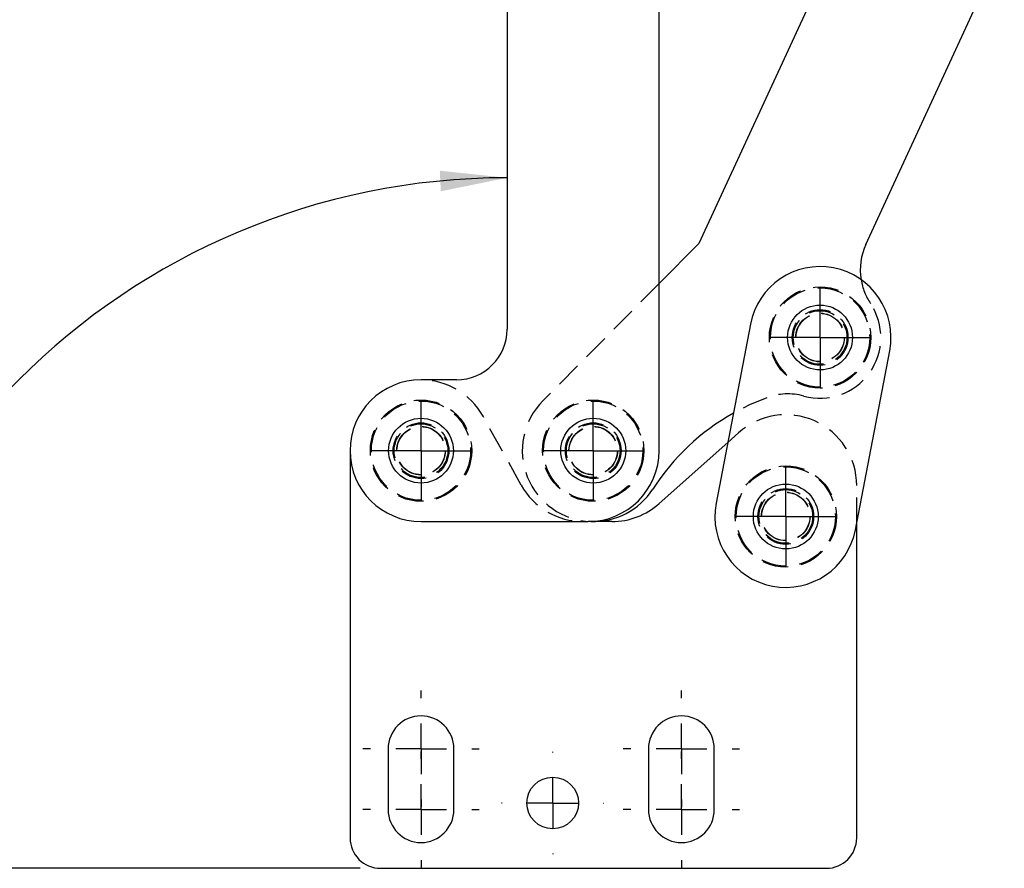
# Model space of a CAD drawing. Extents: x 39 to 393, y 13 to 280.
# Tile 2 of 24: x 95 to 144, y 21 to 63. Entities that reach past the tile are written whole.
import ezdxf

# ---------------------------------------------------------------- set-up
doc = ezdxf.new("R2010")
doc.units = 0
doc.linetypes.add('HIDDEN', pattern=[1.905, 1.27, -0.635])
doc.layers.get('0').update_dxf_attribs({"linetype": 'CONTINUOUS'})
doc.styles.add('SLDTEXTSTYLE0', font='TXT', dxfattribs={"width": 0.75})
doc.dimstyles.new('SLDDIMSTYLE6', dxfattribs={"dimtxt": 3.5, "dimasz": 3.302, "dimexe": 0, "dimexo": 0.0625, "dimgap": 0.875, "dimtad": 1, "dimdec": 4, "dimlfac": 2, "dimzin": 12, "dimtxsty": 'SLDTEXTSTYLE0', "dimsah": 1, "dimcen": 0.09, "dimazin": 3, "dimtfac": 1, "dimtofl": 0, "dimtmove": 0, "dimatfit": 3, "dimtolj": 1, "dimtzin": 12})

# ---------------------------------------------------------------- blocks, each defined once
blk = doc.blocks.new('_D_10')
at = {"color": 218, "linetype": 'CONTINUOUS'}
blk.add_line((111.971, 21.484), (84.12, 21.484), dxfattribs=at)
blk.add_arc((119.221, 21.484), 34.102, 90, 180, dxfattribs=at)
for points in [[(119.221, 55.585), (115.899, 55.934), (115.948, 54.919)], [(85.12, 21.484), (85.786, 24.757), (84.771, 24.806)]]:
    blk.add_solid(points, dxfattribs=at)
at = {"color": 218, "linetype": 'CONTINUOUS', "insert": (87.994, 44.727, 0.05), "char_height": 3.5, "attachment_point": 1, "rotation": 46.0456, "style": 'SLDTEXTSTYLE0'}
blk.add_mtext('90°', dxfattribs=at)
blk = doc.blocks.new('SW_CENTERMARKSYMBOL_9')
at = {"color": 0, "linetype": 'CONTINUOUS'}
for p, q in [((0, 1.25), (0, 2.45)), ((0, 0), (0, 1.25)), ((-1.25, 0), (-2.45, 0)), ((0, 0), (-1.25, 0)), ((0, 0), (0, -1.25)), ((0, 0), (1.25, 0)), ((1.25, 0), (2.45, 0)), ((0, -1.25), (0, -2.45))]:
    blk.add_line(p, q, dxfattribs=at)
blk = doc.blocks.new('SW_CENTERMARKSYMBOL_10')
at = {"color": 0, "linetype": 'CONTINUOUS'}
for p, q in [((0, 1.25), (0, 2.45)), ((0, 0), (0, 1.25)), ((-1.25, 0), (-2.45, 0)), ((0, 0), (-1.25, 0)), ((0, 0), (0, -1.25)), ((0, 0), (1.25, 0)), ((1.25, 0), (2.45, 0)), ((0, -1.25), (0, -2.45))]:
    blk.add_line(p, q, dxfattribs=at)
blk = doc.blocks.new('SW_CENTERMARKSYMBOL_11')
at = {"color": 0, "linetype": 'CONTINUOUS'}
for p, q in [((0, 1.25), (0, 2.45)), ((0, 0), (0, 1.25)), ((-1.25, 0), (-2.45, 0)), ((0, 0), (-1.25, 0)), ((0, 0), (0, -1.25)), ((0, 0), (1.25, 0)), ((1.25, 0), (2.45, 0)), ((0, -1.25), (0, -2.45))]:
    blk.add_line(p, q, dxfattribs=at)
blk = doc.blocks.new('SW_CENTERMARKSYMBOL_12')
at = {"color": 0, "linetype": 'CONTINUOUS'}
for p, q in [((0, 1.25), (0, 2.45)), ((0, 0), (0, 1.25)), ((-1.25, 0), (-2.45, 0)), ((0, 0), (-1.25, 0)), ((0, 0), (0, -1.25)), ((0, 0), (1.25, 0)), ((1.25, 0), (2.45, 0)), ((0, -1.25), (0, -2.45))]:
    blk.add_line(p, q, dxfattribs=at)
blk = doc.blocks.new('SW_CENTERMARKSYMBOL_13')
at = {"color": 0, "linetype": 'CONTINUOUS'}
for p, q in [((0, 2.5), (0, 2.525)), ((0, 0), (0, 1.25)), ((-2.5, 0), (-2.525, 0)), ((0, 0), (-1.25, 0)), ((0, 0), (0, -1.25)), ((0, 0), (1.25, 0)), ((2.5, 0), (2.525, 0)), ((0, -2.5), (0, -2.525))]:
    blk.add_line(p, q, dxfattribs=at)
blk = doc.blocks.new('SW_CENTERMARKSYMBOL_14')
at = {"color": 0, "linetype": 'CONTINUOUS'}
for p, q in [((0, 2.5), (0, 2.875)), ((0, 0), (0, 1.25)), ((-2.5, 0), (-2.875, 0)), ((0, 0), (-1.25, 0)), ((0, 0), (0, -1.25)), ((0, 0), (1.25, 0)), ((2.5, 0), (2.875, 0)), ((0, -2.5), (0, -2.875))]:
    blk.add_line(p, q, dxfattribs=at)
blk = doc.blocks.new('SW_CENTERMARKSYMBOL_15')
at = {"color": 0, "linetype": 'CONTINUOUS'}
for p, q in [((0, 2.5), (0, 2.875)), ((0, 0), (0, 1.25)), ((-2.5, 0), (-2.875, 0)), ((0, 0), (-1.25, 0)), ((0, 0), (0, -1.25)), ((0, 0), (1.25, 0)), ((2.5, 0), (2.875, 0)), ((0, -2.5), (0, -2.875))]:
    blk.add_line(p, q, dxfattribs=at)
blk = doc.blocks.new('SW_CENTERMARKSYMBOL_16')
at = {"color": 0, "linetype": 'CONTINUOUS'}
for p, q in [((0, 2.5), (0, 2.875)), ((0, 0), (0, 1.25)), ((-2.5, 0), (-2.875, 0)), ((0, 0), (-1.25, 0)), ((0, 0), (0, -1.25)), ((0, 0), (1.25, 0)), ((2.5, 0), (2.875, 0)), ((0, -2.5), (0, -2.875))]:
    blk.add_line(p, q, dxfattribs=at)
blk = doc.blocks.new('SW_CENTERMARKSYMBOL_17')
at = {"color": 0, "linetype": 'CONTINUOUS'}
for p, q in [((0, 2.5), (0, 2.875)), ((0, 0), (0, 1.25)), ((-2.5, 0), (-2.875, 0)), ((0, 0), (-1.25, 0)), ((0, 0), (0, -1.25)), ((0, 0), (1.25, 0)), ((2.5, 0), (2.875, 0)), ((0, -2.5), (0, -2.875))]:
    blk.add_line(p, q, dxfattribs=at)

msp = doc.modelspace()

# ---------------------------------------------------------------- linework, layer by layer
at = {"color": 7, "linetype": 'CONTINUOUS'}
for p, q in [((136.945618, 70.250897), (128.683396, 52.335546)), ((136.92378, 52.294836), (143.756238, 67.109967)), ((119.221363, 64.608583), (119.221363, 48.108582)), ((126.721363, 42.108582), (126.721363, 64.608583)), ((128.683396, 52.335546), (126.721363, 50.356887)), ((131.226375, 48.356215), (129.533814, 39.516801)), ((136.408913, 38.200364), (138.101475, 47.039778)), ((116.721363, 45.608583), (114.971363, 45.608583)), ((130.108753, 42.519427), (126.727831, 39.498617)), ((111.471363, 42.108582), (111.471363, 22.983583)), ((114.971363, 38.608582), (123.221363, 38.608582)), ((124.395861, 38.608582), (123.471364, 38.608582)), ((136.471364, 22.983583), (136.471364, 38.52651)), ((113.346363, 27.383583), (113.346363, 24.383582)), ((116.596363, 24.383582), (116.596363, 27.383583)), ((126.196363, 27.383583), (126.196363, 24.383582)), ((129.446363, 24.383582), (129.446363, 27.383583)), ((112.971363, 21.483582), (134.971363, 21.483582))]:
    msp.add_line(p, q, dxfattribs=at)
at = {"color": 7, "linetype": 'HIDDEN'}
for p, q in [((126.721363, 50.356887), (120.98607, 44.572992)), ((119.913673, 40.411749), (118.032532, 43.805416)), ((130.639394, 42.993548), (130.108753, 42.519427)), ((136.471364, 38.52651), (136.471364, 40.383582)), ((123.471364, 38.608582), (123.221363, 38.608582))]:
    msp.add_line(p, q, dxfattribs=at)
at = {"color": 7, "linetype": 'HIDDEN', "flags": 128}
msp.add_lwpolyline([(132.029698, 44.725204), (131.184398, 44.372253), (130.384753, 43.960836)], dxfattribs=at)
at = {"color": 7, "linetype": 'HIDDEN'}
for centre, radius in [((134.663925, 47.697996), 2.5), ((134.663925, 47.697996), 2.45), ((134.663925, 47.697996), 1.375), ((134.663925, 47.697996), 1.325), ((134.663925, 47.697996), 1.2), ((134.663925, 47.697996), 1.190625), ((114.971363, 42.108582), 2.5), ((114.971363, 42.108582), 2.45), ((123.471363, 42.108582), 2.5), ((123.471363, 42.108582), 2.45), ((114.971363, 42.108582), 1.375), ((114.971363, 42.108582), 1.325), ((114.971363, 42.108582), 1.2), ((114.971363, 42.108582), 1.190625), ((123.471363, 42.108582), 1.375), ((123.471363, 42.108582), 1.325), ((123.471363, 42.108582), 1.2), ((123.471363, 42.108582), 1.190625), ((132.971363, 38.858582), 2.5), ((132.971363, 38.858582), 2.45), ((132.971363, 38.858582), 1.375), ((132.971363, 38.858582), 1.325), ((132.971363, 38.858582), 1.2), ((132.971363, 38.858582), 1.190625)]:
    msp.add_circle(centre, radius, dxfattribs=at)
at = {"color": 7, "linetype": 'CONTINUOUS'}
for centre, radius in [((134.663925, 47.697996), 1.6), ((114.971363, 42.108582), 1.6), ((123.471363, 42.108582), 1.6), ((132.971363, 38.858582), 1.6), ((121.471363, 24.708582), 1.275)]:
    msp.add_circle(centre, radius, dxfattribs=at)
for centre, radius, start, end in [((139.648028, 51.038464), 3, 155.2417387, 189.2979539), ((134.663925, 47.697996), 3.5, 349.1602663, 169.1602663), ((116.721363, 48.108582), 2.5, 270, 0), ((114.971363, 42.108582), 3.5, 90, 270), ((135.995996, 34.037441), 11.399992, 119.48625, 147.2014016), ((123.221363, 42.108582), 3.5, 270, 0), ((123.471363, 42.108582), 3.5, 267.9532869, 327.2014016), ((124.395861, 42.108582), 3.5, 270, 311.7803698), ((132.971363, 38.858582), 3.5, 169.1602663, 349.1602663), ((114.971363, 27.383582), 1.625, 0, 180), ((127.821363, 27.383582), 1.625, 0, 180), ((114.971363, 24.383582), 1.625, 180, 0), ((127.821363, 24.383582), 1.625, 180, 0), ((112.971363, 22.983582), 1.5, 180, 270), ((134.971363, 22.983582), 1.5, 270, 0)]:
    msp.add_arc(centre, radius, start, end, dxfattribs=at)
at = {"color": 7, "linetype": 'HIDDEN'}
for centre, radius, start, end in [((139.648028, 51.038464), 3, 189.2979539, 213.8309611), ((134.663925, 47.697996), 3, 254.6284516, 33.8309611), ((114.971363, 42.108582), 3.5, 29, 90), ((133.073461, 41.912633), 3, 74.6284516, 110.3602149), ((123.471363, 42.108582), 3.5, 135.2417387, 267.9532869), ((132.971363, 40.383582), 3.5, 0, 131.7803698), ((122.974842, 42.108582), 3.5, 209, 270)]:
    msp.add_arc(centre, radius, start, end, dxfattribs=at)

# ---------------------------------------------------------------- block references
at = {"color": 218, "linetype": 'CONTINUOUS'}
for name, p in [('SW_CENTERMARKSYMBOL_11', (134.663925, 47.697996)), ('SW_CENTERMARKSYMBOL_9', (114.971363, 42.108582)), ('SW_CENTERMARKSYMBOL_10', (123.471363, 42.108582)), ('SW_CENTERMARKSYMBOL_12', (132.971363, 38.858582)), ('SW_CENTERMARKSYMBOL_15', (114.971363, 27.383582)), ('SW_CENTERMARKSYMBOL_16', (127.821363, 27.383582)), ('SW_CENTERMARKSYMBOL_14', (114.971363, 24.383582)), ('SW_CENTERMARKSYMBOL_13', (121.471363, 24.708582)), ('SW_CENTERMARKSYMBOL_17', (127.821363, 24.383582))]:
    msp.add_blockref(name, p, dxfattribs=at)

# ---------------------------------------------------------------- dimensions: what is measured, and where the dimension line sits
dim = msp.add_angular_dim_2l(base=(95.107737, 45.597208), line1=((119.221363, 48.108582), (119.221363, 76.608582)), line2=((112.971363, 21.483582), (134.971363, 21.483582)), dimstyle='SLDDIMSTYLE6', dxfattribs=at)
dim.commit()
dim.dimension.update_dxf_attribs({"geometry": '_D_10', "text_midpoint": (94.671734, 45.153175), "dimtype": 162})

doc.saveas('drawing.dxf')
